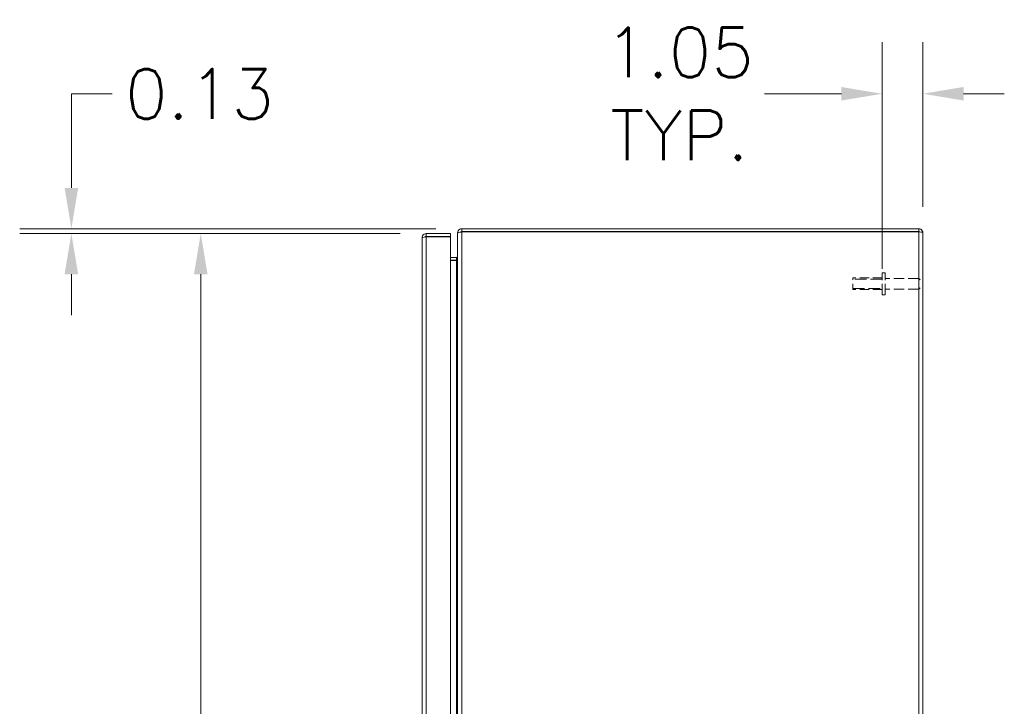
# Model space of a CAD drawing. Header units: inches. Extents: x 1 to 178, y 1 to 113.
# Tile 55 of 66: x 75 to 100, y 64 to 81. Entities that reach past the tile are written whole.
import ezdxf

# ---------------------------------------------------------------- set-up
doc = ezdxf.new("R2010")
doc.units = ezdxf.units.IN
doc.header["$LTSCALE"] = 10.666667
doc.header["$MEASUREMENT"] = 0
doc.linetypes.add('DASHED', pattern=[0.2067, 0.1654, -0.0413])
for name, color, linetype, lineweight in [('Dimension (ANSI)', 7, 'Continuous', 13), ('Hidden (ANSI)', 7, 'DASHED', 15), ('Hidden Narrow (ANSI)', 7, 'DASHED', 9), ('Visible (ANSI)', 7, 'Continuous', 13), ('Visible Narrow (ANSI)', 7, 'Continuous', 18)]:
    doc.layers.add(name, color=color, linetype=linetype, lineweight=lineweight)
doc.styles.add('Note Text (ANSI)', font='RomanS.shx')
doc.dimstyles.new('Default (ANSI)', dxfattribs={"dimscale": 10.666667, "dimtxt": 0.12, "dimasz": 0.098425, "dimexe": 0.125, "dimexo": 0.0625, "dimgap": 0.031496, "dimtad": 0, "dimtih": 1, "dimtoh": 1, "dimrnd": 1e-08, "dimzin": 0, "dimdsep": 46, "dimtxsty": 'Note Text (ANSI)', "dimcen": 0.09, "dimdle": 0.393701, "dimclrd": 256, "dimclre": 256, "dimclrt": 256, "dimadec": 0, "dimazin": 0, "dimtfac": 1, "dimtofl": 0, "dimtmove": 0, "dimatfit": 3, "dimfxl": 1, "dimtolj": 1, "dimtzin": 4, "dimlwd": -1, "dimlwe": -1, "dimarcsym": 0})

# ---------------------------------------------------------------- blocks, each defined once
blk = doc.blocks.new('*D15')
at = {"layer": 'Defpoints', "color": 0, "transparency": 16777216}
for p in [(97.835, 79.527), (97.835, 75.944), (96.781, 74.348)]:
    blk.add_point(p, dxfattribs=at)
at = {"layer": 'Dimension (ANSI)', "transparency": 16777216}
for p, q in [((96.781, 75.015), (96.781, 80.86)), ((97.835, 76.611), (97.835, 80.86)), ((95.732, 79.527), (93.75, 79.527)), ((98.885, 79.527), (99.935, 79.527))]:
    blk.add_line(p, q, dxfattribs=at)
for points in [[(95.732, 79.702), (95.732, 79.352), (96.781, 79.527)], [(98.885, 79.702), (98.885, 79.352), (97.835, 79.527)]]:
    blk.add_solid(points, dxfattribs=at)
at = {"layer": 'Dimension (ANSI)', "transparency": 16777216, "insert": (91.555, 79.527), "char_height": 1.28, "attachment_point": 5, "style": 'Note Text (ANSI)'}
blk.add_mtext('\\A1;1.05{\\PTYP.}', dxfattribs=at)
blk = doc.blocks.new('*D16')
at = {"layer": 'Defpoints', "color": 0, "transparency": 16777216}
for p in [(79.21, 75.925), (85.023, 75.925), (85.023, 46.175)]:
    blk.add_point(p, dxfattribs=at)
at = {"layer": 'Dimension (ANSI)', "transparency": 16777216}
for p, q in [((84.356, 75.925), (77.876, 75.925)), ((79.21, 74.875), (79.21, 62.026)), ((79.21, 47.225), (79.21, 60.074)), ((84.356, 46.175), (77.876, 46.175))]:
    blk.add_line(p, q, dxfattribs=at)
for points in [[(79.035, 74.875), (79.385, 74.875), (79.21, 75.925)], [(79.035, 47.225), (79.385, 47.225), (79.21, 46.175)]]:
    blk.add_solid(points, dxfattribs=at)
at = {"layer": 'Dimension (ANSI)', "transparency": 16777216, "insert": (76.65, 61.69), "char_height": 1.28, "attachment_point": 1, "style": 'Note Text (ANSI)'}
blk.add_mtext('\\A1;29.75', dxfattribs=at)
blk = doc.blocks.new('*D17')
at = {"layer": 'Defpoints', "color": 0, "transparency": 16777216}
for p in [(75.873, 76.05), (85.941, 76.05), (85.023, 75.925)]:
    blk.add_point(p, dxfattribs=at)
at = {"layer": 'Dimension (ANSI)', "transparency": 16777216}
for p, q in [((75.873, 77.1), (75.873, 79.524)), ((75.873, 79.524), (76.923, 79.524)), ((85.274, 76.05), (74.54, 76.05)), ((84.356, 75.925), (74.54, 75.925)), ((75.873, 74.875), (75.873, 73.825))]:
    blk.add_line(p, q, dxfattribs=at)
for points in [[(75.698, 77.1), (76.048, 77.1), (75.873, 76.05)], [(75.698, 74.875), (76.048, 74.875), (75.873, 75.925)]]:
    blk.add_solid(points, dxfattribs=at)
at = {"layer": 'Dimension (ANSI)', "transparency": 16777216, "insert": (77.259, 80.164), "char_height": 1.28, "attachment_point": 1, "style": 'Note Text (ANSI)'}
blk.add_mtext('\\A1;0.13', dxfattribs=at)

msp = doc.modelspace()

# ---------------------------------------------------------------- linework, layer by layer
at = {"layer": 'Hidden (ANSI)', "ltscale": 0.084047}
msp.add_line((96.0314, 74.4797), (96.0314, 74.7797), dxfattribs=at)
at = {"layer": 'Hidden (ANSI)', "ltscale": 0.133824}
for p, q in [((96.7814, 74.7797), (96.0314, 74.7797)), ((96.7814, 74.4797), (96.0314, 74.4797))]:
    msp.add_line(p, q, dxfattribs=at)
at = {"layer": 'Hidden (ANSI)', "ltscale": 0.157816}
for p, q in [((96.7814, 74.3482), (96.7814, 74.9112)), ((96.8664, 74.3482), (96.8664, 74.9112))]:
    msp.add_line(p, q, dxfattribs=at)
at = {"layer": 'Hidden (ANSI)', "ltscale": 0.015078}
for p, q in [((96.8664, 74.9112), (96.7814, 74.9112)), ((96.8664, 74.3482), (96.7814, 74.3482))]:
    msp.add_line(p, q, dxfattribs=at)
at = {"layer": 'Hidden (ANSI)', "ltscale": 0.153466}
for p, q in [((97.7264, 74.7672), (96.8664, 74.7672)), ((97.7264, 74.4922), (96.8664, 74.4922))]:
    msp.add_line(p, q, dxfattribs=at)
at = {"layer": 'Hidden (ANSI)', "ltscale": 0.077035}
msp.add_line((97.7264, 74.4922), (97.7264, 74.7672), dxfattribs=at)
at = {"layer": 'Hidden (ANSI)', "ltscale": 0.008739}
for p, q in [((97.7614, 74.7322), (97.7264, 74.7672)), ((97.7614, 74.5272), (97.7264, 74.4922))]:
    msp.add_line(p, q, dxfattribs=at)
at = {"layer": 'Hidden Narrow (ANSI)', "ltscale": 0.170083}
for p, q in [((96.7814, 74.751), (96.0314, 74.751)), ((96.0314, 74.5084), (96.7814, 74.5084))]:
    msp.add_line(p, q, dxfattribs=at)
at = {"layer": 'Visible (ANSI)'}
for p, q in [((85.8354, 75.9445), (85.8354, 75.9334)), ((85.8422, 75.9445), (85.8354, 75.9445)), ((85.8354, 46.166), (85.8354, 75.9334)), ((85.9406, 76.0497), (85.9406, 75.9757)), ((97.7301, 76.0497), (85.9406, 76.0497)), ((97.7301, 75.9757), (85.9406, 75.9757)), ((85.9406, 75.9697), (85.9406, 75.9647)), ((85.9406, 75.9697), (97.7301, 75.9697)), ((97.7301, 75.9757), (97.7301, 76.0497)), ((97.8354, 75.9445), (97.8354, 46.155)), ((84.9179, 46.28), (84.9179, 75.8195)), ((85.6479, 75.9247), (85.0231, 75.9247)), ((85.0231, 75.8507), (85.0231, 75.9247)), ((85.0231, 75.8507), (85.6479, 75.8507)), ((85.0231, 75.8397), (85.6479, 75.8397)), ((85.6479, 75.8507), (85.6479, 75.9247)), ((85.6479, 75.8397), (85.6479, 46.2598)), ((85.8041, 75.3112), (85.6479, 75.3112)), ((85.6479, 75.2372), (85.8041, 75.2372)), ((85.8041, 75.2262), (85.6479, 75.2262))]:
    msp.add_line(p, q, dxfattribs=at)
for centre, radius, start, end in [((85.9406, 75.9445), 0.0312, 90, 141.76634), ((85.8041, 75.3425), 0.1053, 270, 277.93093)]:
    msp.add_arc(centre, radius, start, end, dxfattribs=at)
for points, knots in [([(85.9406, 76.0497), (85.9038, 76.0497), (85.8676, 76.0288), (85.8493, 75.9968), (85.8402, 75.981), (85.8354, 75.9627), (85.8354, 75.9445)], [0, 0, 0, 0, 1.0506506, 1.0506506, 1.0506506, 1.5707963, 1.5707963, 1.5707963, 1.5707963]), ([(85.8354, 75.9334), (85.8354, 75.9444), (85.8563, 75.9551), (85.8883, 75.9606), (85.9041, 75.9632), (85.9224, 75.9647), (85.9406, 75.9647)], [-1.5707963, -1.5707963, -1.5707963, -1.5707963, -0.5201457, -0.5201457, -0.5201457, 0, 0, 0, 0]), ([(97.8354, 75.9445), (97.8354, 75.9829), (97.8125, 76.0204), (97.7783, 76.038), (97.7635, 76.0457), (97.7468, 76.0497), (97.7301, 76.0497)], [0, 0, 0, 0, 1.0950581, 1.0950581, 1.0950581, 1.5707963, 1.5707963, 1.5707963, 1.5707963]), ([(97.7522, 75.966), (97.7471, 75.9713), (97.7402, 75.975), (97.7328, 75.9756), (97.7319, 75.9757), (97.731, 75.9757), (97.7301, 75.9757)], [0.77225551, 0.77225551, 0.77225551, 0.77225551, 1.48347479, 1.48347479, 1.48347479, 1.57079633, 1.57079633, 1.57079633, 1.57079633]), ([(97.7301, 75.9697), (97.7685, 75.9639), (97.8061, 75.958), (97.8237, 75.9521), (97.8313, 75.9496), (97.8354, 75.947), (97.8354, 75.9445)], [0, 0, 0, 0, 1.0950581, 1.0950581, 1.0950581, 1.5707963, 1.5707963, 1.5707963, 1.5707963]), ([(85.0231, 75.9247), (84.9847, 75.9247), (84.9472, 75.9018), (84.9296, 75.8677), (84.9219, 75.8528), (84.9179, 75.8362), (84.9179, 75.8195)], [0, 0, 0, 0, 1.0950581, 1.0950581, 1.0950581, 1.5707963, 1.5707963, 1.5707963, 1.5707963]), ([(84.9179, 75.8195), (84.9179, 75.8242), (84.9408, 75.8289), (84.9749, 75.8336), (84.9898, 75.8356), (85.0064, 75.8376), (85.0231, 75.8397)], [0, 0, 0, 0, 1.0950581, 1.0950581, 1.0950581, 1.5707963, 1.5707963, 1.5707963, 1.5707963]), ([(84.9971, 75.8362), (85.0024, 75.8441), (85.011, 75.8498), (85.0204, 75.8506), (85.0213, 75.8507), (85.0222, 75.8507), (85.0231, 75.8507)], [0.57367433, 0.57367433, 0.57367433, 0.57367433, 1.48347479, 1.48347479, 1.48347479, 1.57079633, 1.57079633, 1.57079633, 1.57079633]), ([(85.8041, 75.3112), (85.8159, 75.3112), (85.8273, 75.3185), (85.8324, 75.3291), (85.8343, 75.3333), (85.8354, 75.3379), (85.8354, 75.3425)], [-3.1415927, -3.1415927, -3.1415927, -3.1415927, -2.0128023, -2.0128023, -2.0128023, -1.5707963, -1.5707963, -1.5707963, -1.5707963]), ([(85.8041, 75.2262), (85.8159, 75.2262), (85.8273, 75.2506), (85.8324, 75.2864), (85.8343, 75.3004), (85.8354, 75.3159), (85.8354, 75.3314)], [-3.1415927, -3.1415927, -3.1415927, -3.1415927, -2.0128023, -2.0128023, -2.0128023, -1.5707963, -1.5707963, -1.5707963, -1.5707963])]:
    msp.add_open_spline(points, degree=3, knots=knots, dxfattribs=at)
at = {"layer": 'Visible Narrow (ANSI)'}
for p, q in [((85.9406, 75.9647), (85.9406, 46.1348)), ((97.7301, 46.1297), (97.7301, 75.9697)), ((85.0231, 75.8397), (85.0231, 46.2598)), ((85.8041, 75.3112), (85.8041, 75.2372)), ((85.8041, 46.8733), (85.8041, 75.2262))]:
    msp.add_line(p, q, dxfattribs=at)

# ---------------------------------------------------------------- dimensions: what is measured, and where the dimension line sits
at = {"layer": 'Dimension (ANSI)'}
dim = msp.add_linear_dim(base=(97.8354, 79.5268), p1=(96.7814, 74.3482), p2=(97.8354, 75.9445), angle=180, text='<>{\\PTYP.}', dimstyle='Default (ANSI)', override={"dimtih": 0, "dimtoh": 0, "dimdec": 2, "dimtp": 0, "dimtm": 0, "dimtdec": 2, "dimatfit": 1}, dxfattribs=at)
dim.commit()
dim.dimension.update_dxf_attribs({"geometry": '*D15', "text_midpoint": (91.5546, 79.5268), "dimtype": 160})
for base, p1, p2, angle, picture, middle in [((75.8734147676, 76.0497321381), (85.0231236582, 75.9247321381), (85.9406197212, 76.0497321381), 90, '*D17', (79.2097177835, 79.5241725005)), ((79.2097, 75.9247), (85.0231, 46.1747), (85.0231, 75.9247), 270, '*D16', (79.2097, 61.0497))]:
    dim = msp.add_linear_dim(base=base, p1=p1, p2=p2, angle=angle, dimstyle='Default (ANSI)', override={"dimdec": 2, "dimtp": 0, "dimtm": 0, "dimtdec": 2, "dimatfit": 1}, dxfattribs=at)
    dim.commit()
    dim.dimension.update_dxf_attribs({"geometry": picture, "text_midpoint": middle, "dimtype": 160})

doc.saveas('drawing.dxf')
